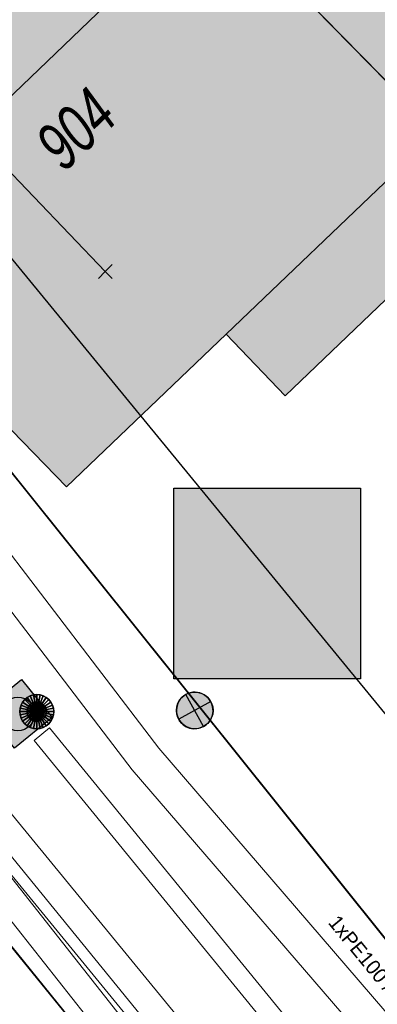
# Model space of a CAD drawing. Header units: metres. Extents: x 2695560 to 2696939, y 1260529 to 1262050.
# Tile 170 of 256: x 2695698 to 2695706, y 1260952 to 1260972. Entities that reach past the tile are written whole.
import ezdxf

# ---------------------------------------------------------------- set-up
doc = ezdxf.new("R2010")
doc.units = ezdxf.units.M
doc.linetypes.add('AUSGEZOGEN', pattern=[0])
for name, color, linetype in [('XR$1$AV_Gebäudeflächen (BB)', 7, 'AUSGEZOGEN'), ('XR$1$AV_Linien (BB)', 7, 'AUSGEZOGEN'), ('XR$1$AV_Linien (EO)', 7, 'AUSGEZOGEN'), ('XR$1$AV_Versicherung-Nr.', 7, 'AUSGEZOGEN'), ('XR$1$AW_LK_Schachtdeckel', 24, 'AUSGEZOGEN'), ('XR$1$EW_LK_Knoten', 1, 'AUSGEZOGEN'), ('XR$1$Liegenschaftsgrenzen', 7, 'AUSGEZOGEN'), ('XR$1$PFAW', 255, 'AUSGEZOGEN'), ('XR$1$PFEW', 255, 'AUSGEZOGEN'), ('XR$1$RP_Abstandslinie', 7, 'AUSGEZOGEN')]:
    doc.layers.add(name, color=color, linetype=linetype)
for name, color, linetype, lineweight in [('XR$2$ABW-LinieFlaeche-R-genau', 4, 'AUSGEZOGEN', 18), ('XR$2$ABW-Punkt', 6, 'AUSGEZOGEN', 18), ('XR$2$ELE-Flaeche-oberirdisch', 1, 'AUSGEZOGEN', 18), ('XR$2$GAS-Linie-genau', 12, 'AUSGEZOGEN', 18), ('XR$2$KOM-Linie-U-genau', 91, 'AUSGEZOGEN', 18), ('XR$2$KOM-LinieFlaeche-U-genau', 91, 'AUSGEZOGEN', 18), ('XR$2$KOM-Punkt-U', 91, 'AUSGEZOGEN', 18), ('XR$2$WAS-Linie-genau', 5, 'AUSGEZOGEN', 18), ('XR$2$WEI-Text', 59, 'AUSGEZOGEN', 18)]:
    doc.layers.add(name, color=color, linetype=linetype, lineweight=lineweight)
doc.styles.add('ARIAL', font='arial.ttf')
doc.styles.add('TXT', font='txt')

# ---------------------------------------------------------------- blocks, each defined once
blk = doc.blocks.new('COMPLEXOBJECT_1445')
at = {"layer": 'XR$1$RP_Abstandslinie', "color": 7, "linetype": 'AUSGEZOGEN', "transparency": 33554687}
blk.add_line((5695.64, 10969.48), (5728.98, 10928.9), dxfattribs=at)
blk = doc.blocks.new('BAW2087')
at = {"lineweight": 25, "true_color": 0x000000, "transparency": 33554687}
h = blk.add_hatch(color=18, dxfattribs=at)
h.paths.add_polyline_path([(-0.5, 0.5), (-0.5, -0.5), (0.5, -0.5), (0.5, 0.5)])
h.paths.add_polyline_path([(0.337, -0.069), (0.316, -0.136), (0.282, -0.196), (0.237, -0.249), (0.182, -0.292), (0.119, -0.322), (0.052, -0.34), (-0.017, -0.343), (-0.086, -0.333), (-0.151, -0.309), (-0.21, -0.272), (-0.261, -0.224), (-0.301, -0.167), (-0.328, -0.103), (-0.342, -0.035), (-0.342, 0.035), (-0.328, 0.103), (-0.301, 0.167), (-0.261, 0.224), (-0.21, 0.272), (-0.151, 0.309), (-0.086, 0.333), (-0.017, 0.343), (0.052, 0.34), (0.119, 0.322), (0.182, 0.292), (0.237, 0.249), (0.282, 0.196), (0.316, 0.136), (0.337, 0.069), (0.344, 0)], flags=16)
at = {"layer": 'XR$1$PFAW', "lineweight": 25, "transparency": 33554687}
blk.add_hatch(color=7, dxfattribs=at).paths.add_polyline_path([(0.344, 0), (0.337, 0.069), (0.316, 0.136), (0.282, 0.196), (0.237, 0.249), (0.182, 0.292), (0.119, 0.322), (0.052, 0.34), (-0.017, 0.343), (-0.086, 0.333), (-0.151, 0.309), (-0.21, 0.272), (-0.261, 0.224), (-0.301, 0.167), (-0.328, 0.103), (-0.342, 0.035), (-0.342, -0.035), (-0.328, -0.103), (-0.301, -0.167), (-0.261, -0.224), (-0.21, -0.272), (-0.151, -0.309), (-0.086, -0.333), (-0.017, -0.343), (0.052, -0.34), (0.119, -0.322), (0.182, -0.292), (0.237, -0.249), (0.282, -0.196), (0.316, -0.136), (0.337, -0.069)])
at = {"lineweight": 25, "transparency": 33554687}
for p, q in [((-0.5, 0.5, 0.993), (0.5, 0.5, 0.993)), ((-0.5, -0.5, 0.993), (-0.5, 0.5, 0.993)), ((0.5, 0.5, 0.993), (0.5, -0.5, 0.993)), ((0.5, -0.5, 0.993), (-0.5, -0.5, 0.993))]:
    blk.add_line(p, q, dxfattribs=at)
blk.add_circle((0, 0), 0.344, dxfattribs=at)
at = {"layer": 'XR$1$PFAW', "lineweight": 25, "transparency": 33554687}
blk.add_line((-0.5, 0.5), (0.5, 0.5), dxfattribs=at)
at = {"layer": 'XR$1$PFAW', "color": 31, "lineweight": 25, "transparency": 33554687}
for p, q in [((-0.5, -0.5), (-0.5, 0.5)), ((0.5, 0.5), (0.5, -0.5)), ((0.5, -0.5), (-0.5, -0.5))]:
    blk.add_line(p, q, dxfattribs=at)
at = {"layer": 'XR$1$PFAW', "lineweight": 25, "transparency": 33554687}
blk.add_circle((0, 0), 0.344, dxfattribs=at)
blk = doc.blocks.new('BEWLP2549_S')
at = {"layer": 'XR$1$PFEW', "transparency": 33554687}
blk.add_hatch(color=7, dxfattribs=at).paths.add_polyline_path([(0.5, 0), (0.49, 0.101), (0.459, 0.197), (0.41, 0.286), (0.344, 0.362), (0.264, 0.424), (0.174, 0.469), (0.076, 0.494), (-0.025, 0.499), (-0.125, 0.484), (-0.22, 0.449), (-0.306, 0.395), (-0.379, 0.326), (-0.437, 0.243), (-0.477, 0.15), (-0.497, 0.051), (-0.497, -0.051), (-0.477, -0.15), (-0.437, -0.243), (-0.379, -0.326), (-0.306, -0.395), (-0.22, -0.449), (-0.125, -0.484), (-0.025, -0.499), (0.076, -0.494), (0.174, -0.469), (0.264, -0.424), (0.344, -0.362), (0.41, -0.286), (0.459, -0.197), (0.49, -0.101)])
at = {"color": 1, "transparency": 33554687}
for p, q in [((0.354, -0.354), (-0.354, 0.354)), ((-0.354, -0.354), (0.354, 0.354))]:
    blk.add_line(p, q, dxfattribs=at)
for start, end in [(91.3809, 268.6191), (268.6191, 91.3809)]:
    blk.add_arc((0, 0), 0.5, start, end, dxfattribs=at)
at = {"layer": 'XR$1$PFEW', "transparency": 33554687}
blk.add_circle((0, 0), 0.5, dxfattribs=at)
blk = doc.blocks.new('KOM-UNBEKANNT-U')
at = {"layer": 'XR$2$KOM-Punkt-U', "linetype": 'AUSGEZOGEN', "lineweight": 20, "transparency": 33554687}
for p, q in [((0, 0, 2500), (-141, 141, 2500)), ((-141, -141, 2500), (0, 0, 2500)), ((0, 0, 2500), (141, 141, 2500)), ((141, -141, 2500), (0, 0, 2500))]:
    blk.add_line(p, q, dxfattribs=at)
blk = doc.blocks.new('ABW-NORMSCHACHT_WEITERE')
at = {"layer": 'XR$2$ABW-Punkt', "linetype": 'AUSGEZOGEN', "lineweight": 25, "transparency": 33554687}
for points in [[(-196, 39, 2500), (0, 0, 2500), (-200, 0, 2500)], [(-196, 39), (0, 0), (-200, 0)], [(-196, 39, 2500), (-196, 39), (-200, 0), (-200, 0, 2500)], [(-200, 0, 2500), (0, 0, 2500), (-196, -39, 2500)], [(-200, 0), (0, 0), (-196, -39)], [(-185, 77, 2500), (0, 0, 2500), (-196, 39, 2500)], [(-185, 77), (0, 0), (-196, 39)], [(-185, 77, 2500), (-185, 77), (-196, 39), (-196, 39, 2500)], [(-196, -39, 2500), (0, 0, 2500), (-185, -77, 2500)], [(-196, -39), (0, 0), (-185, -77)], [(-166, 111, 2500), (0, 0, 2500), (-185, 77, 2500)], [(-166, 111), (0, 0), (-185, 77)], [(-166, 111, 2500), (-166, 111), (-185, 77), (-185, 77, 2500)], [(-185, -77, 2500), (0, 0, 2500), (-166, -111, 2500)], [(-185, -77), (0, 0), (-166, -111)], [(-141, 141, 2500), (0, 0, 2500), (-166, 111, 2500)], [(-141, 141), (0, 0), (-166, 111)], [(-141, 141, 2500), (-141, 141), (-166, 111), (-166, 111, 2500)], [(-166, -111, 2500), (0, 0, 2500), (-141, -141, 2500)], [(-166, -111), (0, 0), (-141, -141)], [(-111, 166, 2500), (0, 0, 2500), (-141, 141, 2500)], [(-111, 166), (0, 0), (-141, 141)], [(-111, 166, 2500), (-111, 166), (-141, 141), (-141, 141, 2500)], [(-141, -141, 2500), (0, 0, 2500), (-111, -166, 2500)], [(-141, -141), (0, 0), (-111, -166)], [(-77, 185, 2500), (0, 0, 2500), (-111, 166, 2500)], [(-77, 185), (0, 0), (-111, 166)], [(-77, 185, 2500), (-77, 185), (-111, 166), (-111, 166, 2500)], [(-111, -166, 2500), (0, 0, 2500), (-77, -185, 2500)], [(-111, -166), (0, 0), (-77, -185)], [(-39, 196, 2500), (0, 0, 2500), (-77, 185, 2500)], [(-39, 196), (0, 0), (-77, 185)], [(-39, 196, 2500), (-39, 196), (-77, 185), (-77, 185, 2500)], [(-77, -185, 2500), (0, 0, 2500), (-39, -196, 2500)], [(-77, -185), (0, 0), (-39, -196)], [(0, 200, 2500), (0, 0, 2500), (-39, 196, 2500)], [(0, 200), (0, 0), (-39, 196)], [(0, 200, 2500), (0, 200), (-39, 196), (-39, 196, 2500)], [(-39, -196, 2500), (0, 0, 2500), (0, -200, 2500)], [(-39, -196), (0, 0), (0, -200)], [(39, 196, 2500), (0, 0, 2500), (0, 200, 2500)], [(39, 196), (0, 0), (0, 200)], [(39, 196, 2500), (39, 196), (0, 200), (0, 200, 2500)], [(77, 185, 2500), (0, 0, 2500), (39, 196, 2500)], [(77, 185), (0, 0), (39, 196)], [(111, 166, 2500), (0, 0, 2500), (77, 185, 2500)], [(111, 166), (0, 0), (77, 185)], [(141, 141, 2500), (0, 0, 2500), (111, 166, 2500)], [(141, 141), (0, 0), (111, 166)], [(166, 111, 2500), (0, 0, 2500), (141, 141, 2500)], [(166, 111), (0, 0), (141, 141)], [(185, 77, 2500), (0, 0, 2500), (166, 111, 2500)], [(185, 77), (0, 0), (166, 111)], [(196, 39, 2500), (0, 0, 2500), (185, 77, 2500)], [(196, 39), (0, 0), (185, 77)], [(200, 0, 2500), (0, 0, 2500), (196, 39, 2500)], [(200, 0), (0, 0), (196, 39)], [(0, -200, 2500), (0, 0, 2500), (39, -196, 2500)], [(39, -196, 2500), (0, 0, 2500), (77, -185, 2500)], [(77, -185, 2500), (0, 0, 2500), (111, -166, 2500)], [(111, -166, 2500), (0, 0, 2500), (141, -141, 2500)], [(141, -141, 2500), (0, 0, 2500), (166, -111, 2500)], [(166, -111, 2500), (0, 0, 2500), (185, -77, 2500)], [(185, -77, 2500), (0, 0, 2500), (196, -39, 2500)], [(196, -39, 2500), (0, 0, 2500), (200, 0, 2500)], [(0, -200), (0, 0), (39, -196)], [(39, -196), (0, 0), (77, -185)], [(77, -185), (0, 0), (111, -166)], [(111, -166), (0, 0), (141, -141)], [(141, -141), (0, 0), (166, -111)], [(166, -111), (0, 0), (185, -77)], [(185, -77), (0, 0), (196, -39)], [(196, -39), (0, 0), (200, 0)], [(77, 185, 2500), (77, 185), (39, 196), (39, 196, 2500)], [(111, 166, 2500), (111, 166), (77, 185), (77, 185, 2500)], [(141, 141, 2500), (141, 141), (111, 166), (111, 166, 2500)], [(166, 111, 2500), (166, 111), (141, 141), (141, 141, 2500)], [(185, 77, 2500), (185, 77), (166, 111), (166, 111, 2500)], [(196, 39, 2500), (196, 39), (185, 77), (185, 77, 2500)], [(200, 0, 2500), (200, 0), (196, 39), (196, 39, 2500)], [(-200, 0, 2500), (-200, 0), (-196, -39), (-196, -39, 2500)], [(-196, -39, 2500), (-196, -39), (-185, -77), (-185, -77, 2500)], [(-185, -77, 2500), (-185, -77), (-166, -111), (-166, -111, 2500)], [(-166, -111, 2500), (-166, -111), (-141, -141), (-141, -141, 2500)], [(-141, -141, 2500), (-141, -141), (-111, -166), (-111, -166, 2500)], [(-111, -166, 2500), (-111, -166), (-77, -185), (-77, -185, 2500)], [(-77, -185, 2500), (-77, -185), (-39, -196), (-39, -196, 2500)], [(-39, -196, 2500), (-39, -196), (0, -200), (0, -200, 2500)], [(0, -200, 2500), (0, -200), (39, -196), (39, -196, 2500)], [(39, -196, 2500), (39, -196), (77, -185), (77, -185, 2500)], [(77, -185, 2500), (77, -185), (111, -166), (111, -166, 2500)], [(111, -166, 2500), (111, -166), (141, -141), (141, -141, 2500)], [(141, -141, 2500), (141, -141), (166, -111), (166, -111, 2500)], [(166, -111, 2500), (166, -111), (185, -77), (185, -77, 2500)], [(185, -77, 2500), (185, -77), (196, -39), (196, -39, 2500)], [(196, -39, 2500), (196, -39), (200, 0), (200, 0, 2500)]]:
    blk.add_3dface(points, dxfattribs=at)
blk = doc.blocks.new('ABW-DECKEL')
at = {"layer": 'XR$2$ABW-Punkt', "linetype": 'AUSGEZOGEN', "lineweight": 25, "transparency": 33554687}
for points in [[(-247, 247, 2500), (0, 0, 2500), (-291, 194, 2500)], [(-247, 247), (0, 0), (-291, 194)], [(-247, 247, 2500), (-247, 247), (-291, 194), (-291, 194, 2500)], [(-194, 291, 2500), (0, 0, 2500), (-247, 247, 2500)], [(-194, 291), (0, 0), (-247, 247)], [(-194, 291, 2500), (-194, 291), (-247, 247), (-247, 247, 2500)], [(-134, 323, 2500), (0, 0, 2500), (-194, 291, 2500)], [(-134, 323), (0, 0), (-194, 291)], [(-134, 323, 2500), (-134, 323), (-194, 291), (-194, 291, 2500)], [(-68, 343, 2500), (0, 0, 2500), (-134, 323, 2500)], [(-68, 343), (0, 0), (-134, 323)], [(-68, 343, 2500), (-68, 343), (-134, 323), (-134, 323, 2500)], [(0, 350, 2500), (0, 0, 2500), (-68, 343, 2500)], [(0, 350), (0, 0), (-68, 343)], [(0, 350, 2500), (0, 350), (-68, 343), (-68, 343, 2500)], [(68, 343, 2500), (0, 0, 2500), (0, 350, 2500)], [(68, 343), (0, 0), (0, 350)], [(68, 343, 2500), (68, 343), (0, 350), (0, 350, 2500)], [(134, 323, 2500), (0, 0, 2500), (68, 343, 2500)], [(134, 323), (0, 0), (68, 343)], [(194, 291, 2500), (0, 0, 2500), (134, 323, 2500)], [(194, 291), (0, 0), (134, 323)], [(247, 247, 2500), (0, 0, 2500), (194, 291, 2500)], [(247, 247), (0, 0), (194, 291)], [(291, 194, 2500), (0, 0, 2500), (247, 247, 2500)], [(291, 194), (0, 0), (247, 247)], [(134, 323, 2500), (134, 323), (68, 343), (68, 343, 2500)], [(194, 291, 2500), (194, 291), (134, 323), (134, 323, 2500)], [(247, 247, 2500), (247, 247), (194, 291), (194, 291, 2500)], [(291, 194, 2500), (291, 194), (247, 247), (247, 247, 2500)], [(-343, 68, 2500), (0, 0, 2500), (-350, 0, 2500)], [(-343, 68), (0, 0), (-350, 0)], [(-343, 68, 2500), (-343, 68), (-350, 0), (-350, 0, 2500)], [(-350, 0, 2500), (0, 0, 2500), (-343, -68, 2500)], [(-350, 0), (0, 0), (-343, -68)], [(-323, 134, 2500), (0, 0, 2500), (-343, 68, 2500)], [(-323, 134), (0, 0), (-343, 68)], [(-323, 134, 2500), (-323, 134), (-343, 68), (-343, 68, 2500)], [(-343, -68, 2500), (0, 0, 2500), (-323, -134, 2500)], [(-343, -68), (0, 0), (-323, -134)], [(-291, 194, 2500), (0, 0, 2500), (-323, 134, 2500)], [(-291, 194), (0, 0), (-323, 134)], [(-291, 194, 2500), (-291, 194), (-323, 134), (-323, 134, 2500)], [(-323, -134, 2500), (0, 0, 2500), (-291, -194, 2500)], [(-323, -134), (0, 0), (-291, -194)], [(-291, -194, 2500), (0, 0, 2500), (-247, -247, 2500)], [(-291, -194), (0, 0), (-247, -247)], [(-247, -247, 2500), (0, 0, 2500), (-194, -291, 2500)], [(-247, -247), (0, 0), (-194, -291)], [(-194, -291, 2500), (0, 0, 2500), (-134, -323, 2500)], [(-194, -291), (0, 0), (-134, -323)], [(-134, -323, 2500), (0, 0, 2500), (-68, -343, 2500)], [(-134, -323), (0, 0), (-68, -343)], [(-68, -343, 2500), (0, 0, 2500), (0, -350, 2500)], [(-68, -343), (0, 0), (0, -350)], [(323, 134, 2500), (0, 0, 2500), (291, 194, 2500)], [(323, 134), (0, 0), (291, 194)], [(343, 68, 2500), (0, 0, 2500), (323, 134, 2500)], [(343, 68), (0, 0), (323, 134)], [(350, 0, 2500), (0, 0, 2500), (343, 68, 2500)], [(350, 0), (0, 0), (343, 68)], [(0, -350, 2500), (0, 0, 2500), (68, -343, 2500)], [(68, -343, 2500), (0, 0, 2500), (134, -323, 2500)], [(134, -323, 2500), (0, 0, 2500), (194, -291, 2500)], [(194, -291, 2500), (0, 0, 2500), (247, -247, 2500)], [(247, -247, 2500), (0, 0, 2500), (291, -194, 2500)], [(291, -194, 2500), (0, 0, 2500), (323, -134, 2500)], [(323, -134, 2500), (0, 0, 2500), (343, -68, 2500)], [(343, -68, 2500), (0, 0, 2500), (350, 0, 2500)], [(0, -350), (0, 0), (68, -343)], [(68, -343), (0, 0), (134, -323)], [(134, -323), (0, 0), (194, -291)], [(194, -291), (0, 0), (247, -247)], [(247, -247), (0, 0), (291, -194)], [(291, -194), (0, 0), (323, -134)], [(323, -134), (0, 0), (343, -68)], [(343, -68), (0, 0), (350, 0)], [(323, 134, 2500), (323, 134), (291, 194), (291, 194, 2500)], [(343, 68, 2500), (343, 68), (323, 134), (323, 134, 2500)], [(350, 0, 2500), (350, 0), (343, 68), (343, 68, 2500)], [(-350, 0, 2500), (-350, 0), (-343, -68), (-343, -68, 2500)], [(-343, -68, 2500), (-343, -68), (-323, -134), (-323, -134, 2500)], [(-323, -134, 2500), (-323, -134), (-291, -194), (-291, -194, 2500)], [(-291, -194, 2500), (-291, -194), (-247, -247), (-247, -247, 2500)], [(247, -247, 2500), (247, -247), (291, -194), (291, -194, 2500)], [(291, -194, 2500), (291, -194), (323, -134), (323, -134, 2500)], [(323, -134, 2500), (323, -134), (343, -68), (343, -68, 2500)], [(343, -68, 2500), (343, -68), (350, 0), (350, 0, 2500)], [(-247, -247, 2500), (-247, -247), (-194, -291), (-194, -291, 2500)], [(-194, -291, 2500), (-194, -291), (-134, -323), (-134, -323, 2500)], [(-134, -323, 2500), (-134, -323), (-68, -343), (-68, -343, 2500)], [(-68, -343, 2500), (-68, -343), (0, -350), (0, -350, 2500)], [(0, -350, 2500), (0, -350), (68, -343), (68, -343, 2500)], [(68, -343, 2500), (68, -343), (134, -323), (134, -323, 2500)], [(134, -323, 2500), (134, -323), (194, -291), (194, -291, 2500)], [(194, -291, 2500), (194, -291), (247, -247), (247, -247, 2500)]]:
    blk.add_3dface(points, dxfattribs=at)

msp = doc.modelspace()

# ---------------------------------------------------------------- hatches: boundary and pattern name
at = {"transparency": 33554687}
msp.add_hatch(color=7, dxfattribs=at).paths.add_polyline_path([(2695701.473, 1260962.724), (2695701.473, 1260958.823), (2695705.299, 1260958.823), (2695705.299, 1260962.724)])
at = {"layer": 'XR$1$AV_Gebäudeflächen (BB)', "true_color": 0xd2d2d2, "transparency": 33554687}
for points in [[(2695699.412, 1260977.582), (2695706.864, 1260970.001), (2695713.805, 1260976.69), (2695706.506, 1260984.418)], [(2695706.864, 1260970.001), (2695699.412, 1260977.582), (2695691.86, 1260970.37), (2695699.273, 1260962.752), (2695702.544, 1260965.876), (2695703.753, 1260964.611), (2695707.089, 1260967.797), (2695706.64, 1260968.267), (2695707.635, 1260969.217)]]:
    msp.add_hatch(color=254, dxfattribs=at).paths.add_polyline_path(points)

# ---------------------------------------------------------------- linework, layer by layer
at = {"color": 24, "lineweight": -3, "transparency": 33554687}
msp.add_lwpolyline([(2695701.473, 1260962.724), (2695705.299, 1260962.724), (2695705.299, 1260958.823), (2695701.473, 1260958.823), (2695701.473, 1260962.724)], close=True, dxfattribs=at)
at = {"layer": 'XR$1$AV_Linien (BB)', "color": 7, "linetype": 'AUSGEZOGEN', "transparency": 33554687}
for p, q in [((2695706.864, 1260970.001), (2695699.412, 1260977.582)), ((2695697.466, 1260954.171), (2695702.33, 1260948.2))]:
    msp.add_line(p, q, dxfattribs=at)
for points in [[(2695706.864, 1260970.001), (2695707.635, 1260969.217), (2695706.64, 1260968.267), (2695707.089, 1260967.797), (2695703.753, 1260964.611), (2695702.544, 1260965.876), (2695699.273, 1260962.752), (2695691.86, 1260970.37)], [(2695706.803, 1260952.261), (2695697.77, 1260963.51), (2695692.28, 1260969.46), (2695691.86, 1260970.37)]]:
    msp.add_lwpolyline(points, dxfattribs=at)
at = {"layer": 'XR$1$AV_Linien (EO)', "color": 7, "linetype": 'AUSGEZOGEN', "transparency": 33554687}
msp.add_line((2695702.544, 1260965.876), (2695706.864, 1260970.001), dxfattribs=at)
at = {"layer": 'XR$1$Liegenschaftsgrenzen', "color": 7, "linetype": 'AUSGEZOGEN', "transparency": 33554687}
for points in [[(2695731.55, 1260957.85), (2695718.44, 1260970.88), (2695712.21, 1260964.9), (2695707.75, 1260969.1), (2695699.04, 1260977.96)], [(2695692.67, 1260971.8), (2695691.86, 1260970.37), (2695692.28, 1260969.46), (2695697.77, 1260963.51), (2695714.36, 1260942.85)], [(2695702.33, 1260948.2), (2695694.77, 1260957.48), (2695689.254, 1260963.119), (2695689.304, 1260963.168), (2695687.163, 1260965.357), (2695687.113, 1260965.308), (2695686.25, 1260966.19), (2695686.227, 1260966.216)]]:
    msp.add_lwpolyline(points, dxfattribs=at)
at = {"layer": 'XR$1$RP_Abstandslinie', "color": 7, "linetype": 'AUSGEZOGEN', "transparency": 33554687}
msp.add_line((2695722.618, 1260994.181), (2695696.61, 1260969.29), dxfattribs=at)
at = {"layer": 'XR$2$ABW-LinieFlaeche-R-genau', "linetype": 'AUSGEZOGEN', "transparency": 33554687}
msp.add_lwpolyline([(2695731.384, 1260917.509), (2695698.613, 1260957.562), (2695698.923, 1260957.816), (2695731.694, 1260917.763), (2695731.384, 1260917.509)], close=True, dxfattribs=at)
at = {"layer": 'XR$2$ELE-Flaeche-oberirdisch', "transparency": 33554687}
msp.add_lwpolyline([(2695735.971, 1260916.114), (2695730.174, 1260922.567), (2695721.698, 1260932.939), (2695706.559, 1260951.146), (2695701.163, 1260957.4), (2695696.484, 1260963.514), (2695695.968, 1260963.037), (2695700.619, 1260956.958), (2695706.025, 1260950.694), (2695721.158, 1260932.493), (2695729.642, 1260922.111), (2695735.45, 1260915.646), (2695735.971, 1260916.114)], close=True, dxfattribs=at)
at = {"layer": 'XR$2$GAS-Linie-genau', "linetype": 'AUSGEZOGEN', "transparency": 33554687}
msp.add_lwpolyline([(2695715.699, 1260933.666), (2695695.557, 1260958.35), (2695688.632, 1260965.783)], dxfattribs=at)
at = {"layer": 'XR$2$KOM-Linie-U-genau', "linetype": 'AUSGEZOGEN', "transparency": 33554687}
for p, q in [((2695697.299, 1260970.045), (2695700.068, 1260967.159)), ((2695698.098, 1260954.868), (2695708.734, 1260941.895))]:
    msp.add_line(p, q, dxfattribs=at)
at = {"layer": 'XR$2$KOM-LinieFlaeche-U-genau', "linetype": 'AUSGEZOGEN', "transparency": 33554687}
msp.add_lwpolyline([(2695710.243, 1260938.941), (2695702.461, 1260948.39), (2695695.737, 1260956.908), (2695696.169, 1260957.248), (2695702.889, 1260948.736), (2695710.667, 1260939.291), (2695710.243, 1260938.941)], close=True, dxfattribs=at)
at = {"layer": 'XR$2$WAS-Linie-genau', "linetype": 'AUSGEZOGEN', "transparency": 33554687}
msp.add_lwpolyline([(2695710.438, 1260941.087), (2695695.952, 1260958.722), (2695689.504, 1260965.599)], dxfattribs=at)

# ---------------------------------------------------------------- block references
at = {"layer": 'XR$1$AW_LK_Schachtdeckel', "color": 24, "linetype": 'AUSGEZOGEN', "lineweight": -3, "transparency": 33554687, "rotation": 309.221435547}
msp.add_blockref('BAW2087', (2695698.278, 1260958.105), dxfattribs=at)
at = {"layer": 'XR$1$EW_LK_Knoten', "color": 1, "linetype": 'AUSGEZOGEN', "lineweight": -3, "transparency": 33554687, "xscale": 0.7499999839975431, "yscale": 0.7499999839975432, "rotation": 73.7163}
msp.add_blockref('BEWLP2549_S', (2695701.902, 1260958.175), dxfattribs=at)
at = {"layer": 'XR$1$RP_Abstandslinie', "color": 7, "linetype": 'AUSGEZOGEN', "lineweight": -3, "transparency": 33554687}
msp.add_blockref('COMPLEXOBJECT_1445', (2690000.97, 1249999.81), dxfattribs=at)
at = {"layer": 'XR$2$ABW-Punkt', "color": 6, "linetype": 'AUSGEZOGEN', "lineweight": 18, "transparency": 33554687, "xscale": 0.001, "yscale": 0.001, "zscale": 0.001, "rotation": 360}
for name in ['ABW-DECKEL', 'ABW-NORMSCHACHT_WEITERE']:
    msp.add_blockref(name, (2695698.664, 1260958.151), dxfattribs=at)
at = {"layer": 'XR$2$KOM-Punkt-U', "color": 91, "linetype": 'AUSGEZOGEN', "lineweight": 18, "transparency": 33554687, "xscale": 0.001, "yscale": 0.001, "zscale": 0.001}
msp.add_blockref('KOM-UNBEKANNT-U', (2695700.068, 1260967.159), dxfattribs=at)

# ---------------------------------------------------------------- texts
at = {"layer": 'XR$1$AV_Versicherung-Nr.', "color": 7, "transparency": 33554687, "insert": (2695699.47, 1260970.071), "char_height": 0.96842, "width": 1.93301, "attachment_point": 5, "rotation": 43.6833, "style": 'ARIAL'}
msp.add_mtext('\\A1;{\\fArial|i1|b0;\\H0.968418;\\W0.700000;\\C7;904}\\P', dxfattribs=at)
at = {"layer": 'XR$2$WEI-Text', "transparency": 33554687, "insert": (2695704.619, 1260953.823), "char_height": 0.3, "width": 4.34048, "attachment_point": 7, "rotation": 309.4, "style": 'TXT'}
msp.add_mtext('\\W1.00;1xPE100\\~/\\~\\~T=80', dxfattribs=at)

doc.saveas('drawing.dxf')
